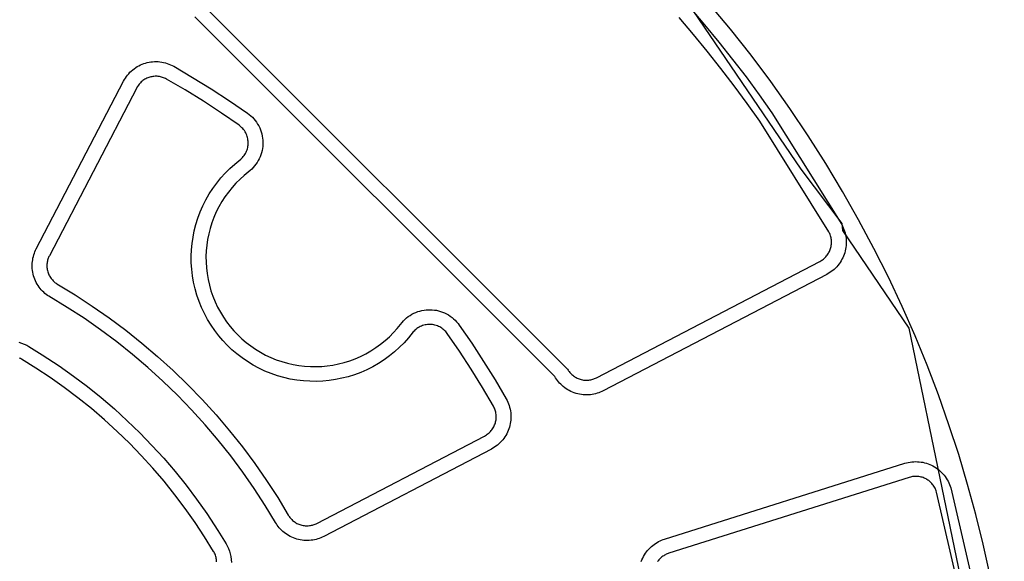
# Model space of a CAD drawing. Header units: inches. Extents: x -9.8 to 9.8, y -7.9 to 7.9.
# Tile 9 of 11: x 2.7 to 5.7, y 0.9 to 2.6. Entities that reach past the tile are written whole.
import ezdxf

# ---------------------------------------------------------------- set-up
doc = ezdxf.new("R2010")
doc.units = ezdxf.units.IN
doc.layers.get('0').update_dxf_attribs({"true_color": 0xc2ced6})

msp = doc.modelspace()

# ---------------------------------------------------------------- linework, layer by layer
for points in [[(4.5973, 2.8256), (5.101, 2.0845), (5.2293, 1.9142), (5.2316, 1.8923), (5.439, 1.5871), (5.7677, 0), (5.439, -1.5871), (5.2316, -1.8923), (5.2293, -1.9142), (5.101, -2.0845), (4.5973, -2.8256), (3.8561, -3.3294), (3.6858, -3.4576), (3.664, -3.46), (3.3588, -3.6674), (1.7717, -3.9961), (0.1845, -3.6674)], [(3.2313, 2.5991), (4.3722, 1.4592)], [(4.7556, 2.588), (4.8007, 2.5351), (4.8448, 2.4816), (4.8879, 2.4273), (4.9301, 2.3723), (4.9712, 2.3166), (5.0112, 2.2604), (5.2291, 1.911), (5.2317, 1.9061), (5.234, 1.901), (5.2361, 1.8958), (5.238, 1.8905), (5.2396, 1.885), (5.2409, 1.8794), (5.2419, 1.8738), (5.2427, 1.8681), (5.2431, 1.8624), (5.2433, 1.8567), (5.2432, 1.8509), (5.2428, 1.8453), (5.2421, 1.8396), (5.2412, 1.8341), (5.24, 1.8286), (5.2385, 1.8233), (5.2368, 1.818), (5.2348, 1.8128), (5.2325, 1.8077), (5.2299, 1.8026), (5.2271, 1.7976), (5.2241, 1.7928), (5.2208, 1.7881), (5.2172, 1.7836), (5.2134, 1.7793), (5.2095, 1.7752), (5.2053, 1.7713), (5.201, 1.7676), (5.1965, 1.7641), (5.1918, 1.7609), (5.1871, 1.758), (5.1822, 1.7553), (4.4835, 1.3916), (4.479, 1.3894), (4.4744, 1.3874), (4.4696, 1.3855), (4.4646, 1.3839), (4.4595, 1.3824), (4.4543, 1.3812), (4.449, 1.3802), (4.4435, 1.3795), (4.438, 1.379), (4.4324, 1.3788), (4.4268, 1.3789), (4.4211, 1.3792), (4.4155, 1.3799), (4.4098, 1.3808), (4.4042, 1.382), (4.3987, 1.3835), (4.3932, 1.3853), (4.3879, 1.3873), (4.3826, 1.3896), (4.3775, 1.3922), (4.3726, 1.395), (4.3678, 1.398), (4.3633, 1.4012), (4.3589, 1.4047), (4.3548, 1.4082), (4.3508, 1.412), (4.3471, 1.4159), (4.3436, 1.4199), (4.3404, 1.424), (4.3374, 1.4281), (4.3346, 1.4324), (4.3321, 1.4367)], [(5.7403, 0.5404), (5.7266, 0.6329), (5.7105, 0.7258), (5.6921, 0.8189), (5.6714, 0.9122), (5.6483, 1.0057), (5.6228, 1.0991), (5.5948, 1.1925), (5.5644, 1.2858), (5.5315, 1.3787), (5.4961, 1.4714), (5.4583, 1.5636), (5.418, 1.6553), (5.3751, 1.7464), (5.3299, 1.8367), (5.2821, 1.9263), (5.232, 2.0149), (5.1794, 2.1025), (5.1244, 2.1889), (5.0671, 2.2742), (5.0075, 2.3581), (4.9456, 2.4407), (4.8815, 2.5218), (4.8152, 2.6013)], [(4.3321, 1.4367), (3.207, 2.56)], [(4.3722, 1.4592), (4.3737, 1.4567), (4.3754, 1.4542), (4.3772, 1.4517), (4.3791, 1.4492), (4.3812, 1.4469), (4.3834, 1.4446), (4.3857, 1.4423), (4.3882, 1.4402), (4.3908, 1.4382), (4.3935, 1.4362), (4.3963, 1.4344), (4.3992, 1.4328), (4.4023, 1.4313), (4.4054, 1.4299), (4.4086, 1.4287), (4.4118, 1.4276), (4.4151, 1.4267), (4.4184, 1.426), (4.4218, 1.4254), (4.4252, 1.4251), (4.4285, 1.4249), (4.4319, 1.4248), (4.4352, 1.4249), (4.4385, 1.4252), (4.4417, 1.4257), (4.4449, 1.4262), (4.448, 1.427), (4.451, 1.4278), (4.454, 1.4288), (4.4568, 1.4299), (4.4596, 1.4311), (4.4622, 1.4324), (5.161, 1.7962), (5.1638, 1.7978), (5.1667, 1.7995), (5.1694, 1.8014), (5.1721, 1.8034), (5.1747, 1.8056), (5.1772, 1.808), (5.1795, 1.8104), (5.1818, 1.813), (5.1839, 1.8157), (5.1858, 1.8184), (5.1877, 1.8213), (5.1893, 1.8243), (5.1908, 1.8273), (5.1922, 1.8303), (5.1934, 1.8334), (5.1944, 1.8366), (5.1953, 1.8397), (5.196, 1.843), (5.1966, 1.8463), (5.197, 1.8496), (5.1972, 1.853), (5.1973, 1.8564), (5.1972, 1.8598), (5.1969, 1.8632), (5.1965, 1.8666), (5.1958, 1.8699), (5.195, 1.8733), (5.1941, 1.8765), (5.193, 1.8797), (5.1918, 1.8828), (5.1904, 1.8858), (5.1888, 1.8887), (4.9735, 2.234), (4.9339, 2.2896), (4.8933, 2.3446), (4.8516, 2.399), (4.809, 2.4526), (4.7654, 2.5056), (4.7209, 2.5578)], [(3.4593, 0.9803), (3.427, 1.0337), (3.3929, 1.0862), (3.3571, 1.1378), (3.3195, 1.1883), (3.2802, 1.2376), (3.2393, 1.2858), (3.1968, 1.3326), (3.1527, 1.3781), (3.1073, 1.4221), (3.0604, 1.4646), (3.0123, 1.5056), (2.9629, 1.5448), (2.9124, 1.5824), (2.8608, 1.6183), (2.8083, 1.6524), (2.7507, 1.6872), (2.7466, 1.69), (2.7425, 1.693), (2.7385, 1.6963), (2.7346, 1.6998), (2.7308, 1.7035), (2.7271, 1.7075), (2.7236, 1.7116), (2.7203, 1.716), (2.7171, 1.7205), (2.7142, 1.7253), (2.7115, 1.7302), (2.709, 1.7352), (2.7067, 1.7404), (2.7048, 1.7458), (2.7031, 1.7512), (2.7016, 1.7567), (2.7004, 1.7622), (2.6996, 1.7678), (2.699, 1.7734), (2.6986, 1.779), (2.6986, 1.7846), (2.6988, 1.7901), (2.6993, 1.7956), (2.7001, 1.801), (2.701, 1.8062), (2.7023, 1.8114), (2.7037, 1.8165), (2.7054, 1.8214), (2.7072, 1.8261), (2.7092, 1.8307), (2.7114, 1.8351), (2.9843, 2.3594), (2.987, 2.3643), (2.99, 2.3691), (2.9932, 2.3738), (2.9967, 2.3783), (3.0004, 2.3827), (3.0043, 2.3869), (3.0085, 2.3909), (3.0129, 2.3946), (3.0174, 2.3982), (3.0221, 2.4015), (3.027, 2.4046), (3.032, 2.4074), (3.0371, 2.4099), (3.0423, 2.4122), (3.0476, 2.4142), (3.0529, 2.4159), (3.0583, 2.4173), (3.0638, 2.4185), (3.0694, 2.4195), (3.0751, 2.4201), (3.0808, 2.4205), (3.0865, 2.4205), (3.0923, 2.4203), (3.0981, 2.4198), (3.1038, 2.419), (3.1095, 2.4179), (3.1151, 2.4165), (3.1205, 2.4148), (3.1259, 2.4129), (3.1312, 2.4107), (3.1362, 2.4083), (3.1412, 2.4057), (3.2002, 2.3712), (3.2583, 2.3352), (3.3156, 2.2978), (3.3719, 2.259), (3.3771, 2.2551), (3.382, 2.2509), (3.3868, 2.2464), (3.3914, 2.2415), (3.3957, 2.2364), (3.3997, 2.2309), (3.4033, 2.2253), (3.4067, 2.2194), (3.4097, 2.2133), (3.4123, 2.2071), (3.4145, 2.2007), (3.4164, 2.1943), (3.4178, 2.1878), (3.4189, 2.1813), (3.4195, 2.1748), (3.4198, 2.1683), (3.4198, 2.1619), (3.4193, 2.1554), (3.4185, 2.1488), (3.4173, 2.1423), (3.4157, 2.1358), (3.4137, 2.1294), (3.4113, 2.1231), (3.4085, 2.1169), (3.4054, 2.1109), (3.4019, 2.1051), (3.3981, 2.0995), (3.394, 2.0942), (3.3897, 2.0892), (3.3851, 2.0845), (3.3802, 2.0801), (3.3615, 2.065), (3.3482, 2.0531), (3.3355, 2.0405), (3.3234, 2.0271), (3.3119, 2.0129), (3.3012, 1.9982), (3.2913, 1.9828), (3.2822, 1.9669), (3.2739, 1.9505), (3.2666, 1.9337), (3.2602, 1.9166), (3.2547, 1.8993), (3.2503, 1.8818), (3.2467, 1.8642), (3.2442, 1.8466), (3.2425, 1.829), (3.2418, 1.8114), (3.242, 1.7936), (3.2432, 1.7757), (3.2453, 1.7578), (3.2484, 1.7398), (3.2524, 1.722), (3.2575, 1.7044), (3.2635, 1.6871), (3.2704, 1.6701), (3.2782, 1.6535), (3.2868, 1.6375), (3.2963, 1.622), (3.3065, 1.6071), (3.3175, 1.5928), (3.329, 1.5793), (3.3411, 1.5665), (3.3539, 1.5544), (3.3674, 1.5428), (3.3817, 1.5319), (3.3966, 1.5217), (3.4121, 1.5122), (3.4282, 1.5035), (3.4447, 1.4957), (3.4617, 1.4888), (3.4791, 1.4828), (3.4967, 1.4778), (3.5145, 1.4737), (3.5324, 1.4707), (3.5503, 1.4685), (3.5682, 1.4674), (3.586, 1.4672), (3.6036, 1.4679), (3.6212, 1.4695), (3.6388, 1.4721), (3.6564, 1.4756), (3.6739, 1.4801), (3.6912, 1.4856), (3.7083, 1.492), (3.7251, 1.4993), (3.7415, 1.5075), (3.7574, 1.5166), (3.7728, 1.5266), (3.7876, 1.5373), (3.8017, 1.5488), (3.8151, 1.5609), (3.8278, 1.5736), (3.8396, 1.5869), (3.8547, 1.6056), (3.8591, 1.6104), (3.8638, 1.615), (3.8688, 1.6194), (3.8741, 1.6235), (3.8797, 1.6273), (3.8855, 1.6308), (3.8915, 1.6339), (3.8977, 1.6367), (3.904, 1.6391), (3.9104, 1.6411), (3.9169, 1.6427), (3.9235, 1.6439), (3.93, 1.6447), (3.9365, 1.6451), (3.943, 1.6452), (3.9494, 1.6449), (3.9559, 1.6442), (3.9624, 1.6432), (3.9689, 1.6417), (3.9754, 1.6399), (3.9817, 1.6377), (3.9879, 1.635), (3.994, 1.6321), (3.9999, 1.6287), (4.0056, 1.625), (4.011, 1.621), (4.0161, 1.6167), (4.021, 1.6122), (4.0255, 1.6074), (4.0297, 1.6024), (4.0336, 1.5973), (4.0724, 1.541), (4.1098, 1.4837), (4.1458, 1.4255), (4.1803, 1.3665), (4.183, 1.3616), (4.1854, 1.3565), (4.1876, 1.3513), (4.1895, 1.3459), (4.1911, 1.3404), (4.1925, 1.3348), (4.1936, 1.3292), (4.1944, 1.3234), (4.1949, 1.3177), (4.1952, 1.3119), (4.1951, 1.3062), (4.1947, 1.3004), (4.1941, 1.2948), (4.1932, 1.2892), (4.192, 1.2837), (4.1905, 1.2783), (4.1888, 1.273), (4.1868, 1.2677), (4.1846, 1.2625), (4.182, 1.2574), (4.1792, 1.2524), (4.1762, 1.2475), (4.1728, 1.2428), (4.1693, 1.2382), (4.1655, 1.2339), (4.1615, 1.2297), (4.1573, 1.2258), (4.1529, 1.222), (4.1484, 1.2186), (4.1437, 1.2154), (4.1389, 1.2124), (4.1341, 1.2097), (3.6098, 0.9368), (3.6053, 0.9346), (3.6007, 0.9326), (3.596, 0.9307), (3.5911, 0.9291), (3.586, 0.9276), (3.5809, 0.9264), (3.5756, 0.9254), (3.5702, 0.9247), (3.5647, 0.9242), (3.5592, 0.924), (3.5536, 0.924), (3.548, 0.9243), (3.5424, 0.9249), (3.5368, 0.9258), (3.5313, 0.927), (3.5258, 0.9284), (3.5204, 0.9301), (3.5151, 0.9321), (3.5099, 0.9344), (3.5048, 0.9368), (3.4999, 0.9396), (3.4952, 0.9425), (3.4906, 0.9456), (3.4863, 0.949), (3.4821, 0.9525), (3.4782, 0.9561), (3.4744, 0.9599), (3.4709, 0.9638), (3.4677, 0.9679), (3.4646, 0.9719), (3.4618, 0.9761), (3.4593, 0.9803)], [(3.499, 1.0035), (3.5006, 1.001), (3.5022, 0.9985), (3.504, 0.9961), (3.506, 0.9937), (3.5081, 0.9914), (3.5103, 0.9891), (3.5126, 0.9869), (3.5151, 0.9849), (3.5177, 0.9829), (3.5204, 0.981), (3.5232, 0.9793), (3.5261, 0.9776), (3.5291, 0.9762), (3.5322, 0.9748), (3.5354, 0.9737), (3.5386, 0.9726), (3.5419, 0.9718), (3.5452, 0.9711), (3.5485, 0.9706), (3.5518, 0.9702), (3.5551, 0.97), (3.5585, 0.97), (3.5617, 0.9701), (3.565, 0.9704), (3.5682, 0.9709), (3.5713, 0.9714), (3.5744, 0.9722), (3.5774, 0.973), (3.5803, 0.974), (3.5831, 0.9751), (3.5859, 0.9763), (3.5885, 0.9776), (4.1128, 1.2505), (4.1157, 1.2521), (4.1186, 1.2539), (4.1213, 1.2558), (4.124, 1.2579), (4.1266, 1.2601), (4.1291, 1.2624), (4.1315, 1.2649), (4.1337, 1.2675), (4.1359, 1.2702), (4.1378, 1.273), (4.1397, 1.2759), (4.1413, 1.2789), (4.1428, 1.2819), (4.1442, 1.285), (4.1454, 1.2881), (4.1464, 1.2913), (4.1472, 1.2945), (4.1479, 1.2978), (4.1485, 1.3011), (4.1489, 1.3045), (4.1491, 1.3079), (4.1491, 1.3113), (4.149, 1.3147), (4.1487, 1.3182), (4.1482, 1.3216), (4.1476, 1.3249), (4.1467, 1.3283), (4.1457, 1.3315), (4.1446, 1.3347), (4.1433, 1.3378), (4.1419, 1.3408), (4.1403, 1.3438), (4.1064, 1.4018), (4.071, 1.459), (4.0342, 1.5153), (3.996, 1.5707), (3.9937, 1.5737), (3.9912, 1.5767), (3.9885, 1.5796), (3.9856, 1.5823), (3.9826, 1.5848), (3.9794, 1.5872), (3.976, 1.5894), (3.9725, 1.5914), (3.9689, 1.5931), (3.9652, 1.5947), (3.9614, 1.596), (3.9576, 1.5971), (3.9537, 1.598), (3.9498, 1.5986), (3.946, 1.599), (3.9421, 1.5992), (3.9383, 1.5991), (3.9344, 1.5989), (3.9306, 1.5984), (3.9267, 1.5977), (3.9228, 1.5967), (3.919, 1.5955), (3.9152, 1.5941), (3.9115, 1.5925), (3.908, 1.5906), (3.9045, 1.5885), (3.9012, 1.5863), (3.8981, 1.5838), (3.8951, 1.5812), (3.8923, 1.5785), (3.8897, 1.5756), (3.8747, 1.5571), (3.8612, 1.542), (3.8469, 1.5276), (3.8316, 1.5138), (3.8156, 1.5008), (3.7988, 1.4886), (3.7814, 1.4773), (3.7633, 1.467), (3.7447, 1.4576), (3.7256, 1.4493), (3.7062, 1.442), (3.6865, 1.4358), (3.6666, 1.4308), (3.6466, 1.4268), (3.6266, 1.4238), (3.6067, 1.422), (3.5867, 1.4212), (3.5665, 1.4214), (3.5462, 1.4227), (3.5258, 1.4251), (3.5054, 1.4286), (3.4852, 1.4332), (3.4652, 1.4389), (3.4455, 1.4457), (3.4262, 1.4536), (3.4074, 1.4624), (3.3892, 1.4723), (3.3716, 1.483), (3.3546, 1.4946), (3.3385, 1.5071), (3.3231, 1.5202), (3.3086, 1.534), (3.2948, 1.5485), (3.2817, 1.5638), (3.2693, 1.58), (3.2577, 1.5969), (3.2469, 1.6145), (3.2371, 1.6328), (3.2282, 1.6516), (3.2204, 1.6709), (3.2136, 1.6906), (3.2079, 1.7106), (3.2032, 1.7308), (3.1997, 1.7512), (3.1973, 1.7715), (3.196, 1.7919), (3.1958, 1.8121), (3.1966, 1.8321), (3.1985, 1.852), (3.2014, 1.872), (3.2054, 1.892), (3.2105, 1.9119), (3.2167, 1.9316), (3.2239, 1.951), (3.2322, 1.97), (3.2416, 1.9887), (3.2519, 2.0067), (3.2632, 2.0242), (3.2754, 2.041), (3.2884, 2.057), (3.3022, 2.0722), (3.3166, 2.0866), (3.3317, 2.1001), (3.3503, 2.1151), (3.3531, 2.1177), (3.3559, 2.1205), (3.3585, 2.1234), (3.3609, 2.1266), (3.3632, 2.1299), (3.3652, 2.1333), (3.3671, 2.1369), (3.3687, 2.1406), (3.3702, 2.1443), (3.3713, 2.1482), (3.3723, 2.152), (3.373, 2.1559), (3.3735, 2.1598), (3.3738, 2.1637), (3.3738, 2.1675), (3.3736, 2.1713), (3.3732, 2.1752), (3.3726, 2.1791), (3.3717, 2.1829), (3.3706, 2.1868), (3.3693, 2.1905), (3.3678, 2.1942), (3.366, 2.1979), (3.364, 2.2014), (3.3618, 2.2047), (3.3594, 2.2079), (3.3569, 2.211), (3.3542, 2.2139), (3.3513, 2.2166), (3.3484, 2.2191), (3.3453, 2.2214), (3.2899, 2.2596), (3.2336, 2.2963), (3.1764, 2.3317), (3.1184, 2.3657), (3.1155, 2.3672), (3.1125, 2.3687), (3.1093, 2.37), (3.1061, 2.3711), (3.1029, 2.3721), (3.0996, 2.3729), (3.0962, 2.3736), (3.0928, 2.3741), (3.0894, 2.3744), (3.0859, 2.3745), (3.0825, 2.3745), (3.0791, 2.3742), (3.0757, 2.3739), (3.0724, 2.3733), (3.0691, 2.3726), (3.0659, 2.3717), (3.0628, 2.3707), (3.0596, 2.3695), (3.0566, 2.3682), (3.0535, 2.3667), (3.0505, 2.365), (3.0476, 2.3632), (3.0448, 2.3612), (3.0421, 2.3591), (3.0395, 2.3569), (3.0371, 2.3545), (3.0347, 2.352), (3.0325, 2.3494), (3.0304, 2.3467), (3.0285, 2.3439), (3.0268, 2.3411), (3.0252, 2.3382), (2.7522, 1.8139), (2.7509, 1.8113), (2.7497, 1.8085), (2.7486, 1.8057), (2.7477, 1.8028), (2.7468, 1.7998), (2.7461, 1.7967), (2.7455, 1.7936), (2.745, 1.7904), (2.7448, 1.7871), (2.7446, 1.7838), (2.7446, 1.7805), (2.7448, 1.7772), (2.7452, 1.7738), (2.7457, 1.7705), (2.7464, 1.7672), (2.7473, 1.764), (2.7483, 1.7607), (2.7495, 1.7576), (2.7508, 1.7545), (2.7523, 1.7515), (2.7539, 1.7486), (2.7556, 1.7457), (2.7575, 1.743), (2.7595, 1.7404), (2.7616, 1.738), (2.7637, 1.7356), (2.766, 1.7334), (2.7683, 1.7313), (2.7707, 1.7294), (2.7731, 1.7276), (2.7756, 1.7259), (2.8328, 1.6914), (2.8865, 1.6565), (2.9393, 1.6198), (2.991, 1.5813), (3.0415, 1.5411), (3.0908, 1.4992), (3.1388, 1.4557), (3.1853, 1.4107), (3.2304, 1.3641), (3.2739, 1.3162), (3.3158, 1.2669), (3.356, 1.2164), (3.3944, 1.1647), (3.4311, 1.1119), (3.466, 1.0581), (3.499, 1.0035)], [(2.657, 1.5433), (2.6656, 1.5408), (2.674, 1.5377), (2.6821, 1.5339), (2.6881, 1.5306), (2.7302, 1.5046), (2.7834, 1.4695), (2.8279, 1.4379), (2.8714, 1.4049), (2.9139, 1.3706), (2.9554, 1.3351), (2.9957, 1.2983), (3.0349, 1.2603), (3.0729, 1.2211)], [(3.2751, 0.8573), (3.2749, 0.8608), (3.2746, 0.8643), (3.274, 0.8677), (3.2733, 0.8711), (3.2724, 0.8745), (3.2713, 0.8778), (3.2701, 0.881), (3.2687, 0.8841), (3.2672, 0.8871), (3.2656, 0.8901), (3.2374, 0.9356), (3.2078, 0.9803), (3.1768, 1.0242), (3.1444, 1.067), (3.1107, 1.1089), (3.0758, 1.1496), (3.0397, 1.1893), (3.0024, 1.2277), (2.9639, 1.265), (2.9243, 1.3012), (2.8835, 1.3361), (2.8417, 1.3698), (2.7988, 1.4021), (2.755, 1.4331), (2.7102, 1.4628), (2.6647, 1.4909), (2.6618, 1.4926), (2.6587, 1.4941)], [(3.0729, 1.2211), (3.1097, 1.1808), (3.1453, 1.1393), (3.1795, 1.0968), (3.2125, 1.0533), (3.2441, 1.0087), (3.2792, 0.9556), (3.3052, 0.9135), (3.3085, 0.9075), (3.3123, 0.8994), (3.3155, 0.891), (3.3179, 0.8824), (3.3197, 0.8736), (3.3208, 0.8646), (3.3212, 0.8555)], [(4.6027, 0.8584), (4.6047, 0.8637), (4.6071, 0.8689), (4.6097, 0.8741), (4.6126, 0.879), (4.6157, 0.8839), (4.619, 0.8885), (4.6225, 0.893), (4.6263, 0.8972), (4.6302, 0.9013), (4.6343, 0.9051), (4.6386, 0.9086), (4.6429, 0.912), (4.6474, 0.915), (4.652, 0.9179), (4.6566, 0.9204), (4.6613, 0.9228), (4.666, 0.9249), (4.6707, 0.9267), (4.6754, 0.9283), (5.4267, 1.1652), (5.432, 1.1667), (5.4374, 1.168), (5.443, 1.169), (5.4486, 1.1698), (5.4543, 1.1702), (5.46, 1.1704), (5.4657, 1.1703), (5.4714, 1.1699), (5.4771, 1.1692), (5.4828, 1.1683), (5.4883, 1.167), (5.4938, 1.1655), (5.4992, 1.1637), (5.5045, 1.1617), (5.5096, 1.1594), (5.5145, 1.1569), (5.5193, 1.1542), (5.524, 1.1512), (5.5286, 1.1479), (5.5331, 1.1444), (5.5374, 1.1407), (5.5415, 1.1367), (5.5454, 1.1326), (5.5492, 1.1282), (5.5526, 1.1236), (5.5559, 1.1189), (5.5589, 1.114), (5.5616, 1.109), (5.5641, 1.104), (5.5663, 1.0988), (5.5683, 1.0935), (5.5699, 1.0882), (5.6628, 0.6872)], [(5.6175, 0.6791), (5.5257, 1.0755), (5.5247, 1.0787), (5.5235, 1.0818), (5.5222, 1.0849), (5.5208, 1.0879), (5.5191, 1.0909), (5.5173, 1.0938), (5.5154, 1.0966), (5.5133, 1.0993), (5.5111, 1.1019), (5.5088, 1.1044), (5.5063, 1.1067), (5.5038, 1.1089), (5.5011, 1.111), (5.4984, 1.1129), (5.4956, 1.1147), (5.4927, 1.1164), (5.4898, 1.1178), (5.4868, 1.1192), (5.4836, 1.1204), (5.4804, 1.1215), (5.4772, 1.1224), (5.4739, 1.1231), (5.4705, 1.1237), (5.4671, 1.1241), (5.4637, 1.1243), (5.4603, 1.1244), (5.4569, 1.1243), (5.4535, 1.124), (5.4502, 1.1235), (5.4469, 1.1229), (5.4437, 1.1222), (5.4405, 1.1213), (4.6892, 0.8844), (4.6864, 0.8834), (4.6836, 0.8823), (4.6808, 0.8811), (4.6781, 0.8797), (4.6753, 0.8782), (4.6726, 0.8765), (4.6699, 0.8747), (4.6673, 0.8727), (4.6648, 0.8706), (4.6624, 0.8683), (4.66, 0.8659), (4.6578, 0.8634), (4.6557, 0.8607), (4.6537, 0.858)]]:
    msp.add_lwpolyline(points)

doc.saveas('drawing.dxf')
